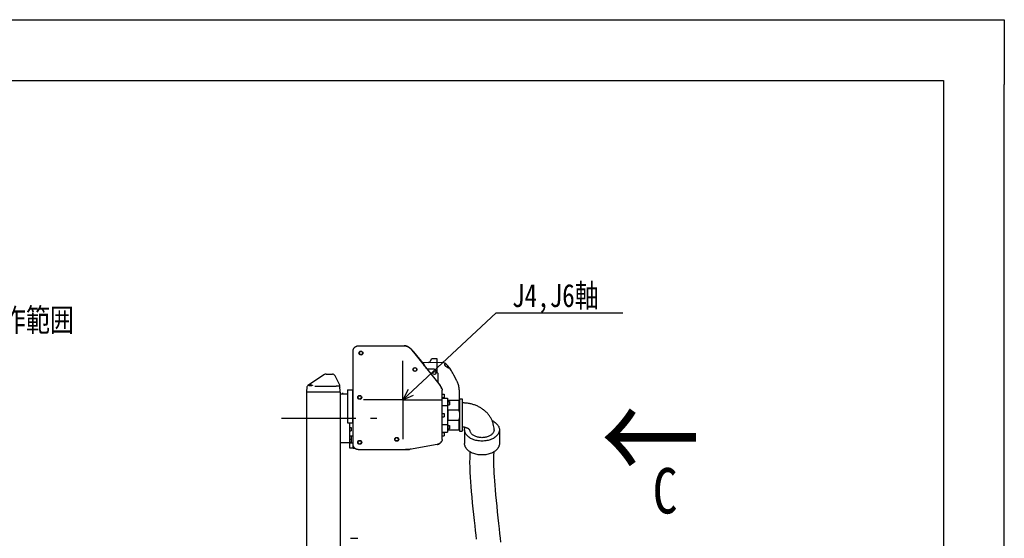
# Model space of a CAD drawing. Header units: millimetres. Extents: x 0 to 594, y 0 to 420.
# Tile 31 of 31: x 432 to 594, y 335 to 420. Entities that reach past the tile are written whole.
import ezdxf

# ---------------------------------------------------------------- set-up
doc = ezdxf.new("R2010")
doc.units = ezdxf.units.MM
doc.header["$LTSCALE"] = 32.67
doc.linetypes.add('CENTER', pattern=[0.6, 0.375, -0.075, 0.075, -0.075])
doc.layers.get('0').update_dxf_attribs({"linetype": 'CONTINUOUS'})
doc.layers.add('DEFAULT_1', color=7, linetype='CENTER')
doc.layers.add('DRA_ITEM', color=7, linetype='CONTINUOUS')
doc.styles.get("Standard").update_dxf_attribs({"font": 'txt', "width": 0.8})

msp = doc.modelspace()

# ---------------------------------------------------------------- linework, layer by layer
at = {"color": 7, "linetype": 'CONTINUOUS'}
for p, q in [((12.37736, 420), (584.30102, 420)), ((10, 410), (584, 410)), ((584, 410), (584, 10)), ((594, 8.24228), (594, 409.35318)), ((486.6825, 349.37908), (486.6825, 365.41658)), ((487.54558, 366.29393), (495.13393, 366.29393)), ((496.19754, 365.77513), (501.03237, 359.73159)), ((498.43516, 363.13818), (496.68601, 365.32461)), ((498.12005, 363.53207), (500.4825, 363.59393)), ((499.4585, 363.80595), (499.6825, 364.19393)), ((499.6825, 364.19393), (500.4825, 364.19393)), ((500.4825, 364.19393), (500.4825, 362.01971)), ((500.4825, 363.59393), (501.3912, 363.54631)), ((499.89958, 362.44807), (499.09963, 362.44807)), ((500.62374, 361.84316), (500.28988, 362.26048)), ((502.11975, 363.17237), (502.23693, 363.02589)), ((502.26236, 362.9941), (502.74184, 362.39476)), ((481.95654, 361.55995), (479.22034, 359.73582)), ((482.23389, 361.64393), (483.27348, 361.64393)), ((484.5053, 359.79833), (483.72069, 361.36754)), ((500.73327, 360.28107), (500.73327, 361.53092)), ((503.11795, 361.7968), (503.118, 361.7967)), ((503.75654, 360.59065), (503.75661, 360.59053)), ((479.0825, 358.64393), (479.13155, 359.57988)), ((479.0825, 322.64393), (479.0825, 358.64393)), ((484.5825, 358.64393), (479.0825, 358.64393)), ((480.39716, 359.64393), (483.8846, 359.64393)), ((484.27348, 359.64393), (483.89315, 359.64393)), ((484.5825, 358.64393), (484.52614, 359.71936)), ((484.5825, 358.64393), (484.5825, 322.64393)), ((485.7825, 359.06183), (485.7825, 353.61176)), ((485.7825, 359.06183), (486.5825, 359.06183)), ((486.5825, 359.06183), (486.5825, 353.61176)), ((501.3825, 350.83814), (501.3825, 358.99947)), ((504.1825, 359.02583), (504.1825, 357.29393)), ((484.5825, 358.39393), (485.7825, 358.39393)), ((486.6825, 357.39393), (486.5825, 357.39393)), ((501.3825, 358.31893), (501.6825, 358.31893)), ((501.3825, 357.76893), (501.6825, 357.76893)), ((501.3825, 357.69393), (502.2325, 357.69393)), ((501.5825, 357.76893), (501.5825, 357.69393)), ((501.6825, 358.31893), (501.6825, 357.76893)), ((502.2325, 357.69393), (502.2325, 352.09393)), ((502.2325, 357.34393), (504.1325, 357.34393)), ((502.2325, 357.22383), (502.2825, 357.22383)), ((502.2825, 357.22383), (502.2825, 356.52383)), ((502.2825, 357.14883), (502.5825, 357.14883)), ((502.5825, 357.14883), (502.5825, 356.59883)), ((504.1325, 357.34393), (504.1325, 355.73803)), ((504.2325, 357.24393), (504.1325, 357.34393)), ((504.2325, 357.54893), (504.6825, 357.54893)), ((504.2325, 357.54891), (504.2325, 352.23895)), ((504.6825, 357.54891), (504.6825, 352.23895)), ((501.3825, 356.44312), (502.2325, 356.44312)), ((502.2325, 356.52383), (502.2825, 356.52383)), ((502.2825, 356.59883), (502.5825, 356.59883)), ((502.3325, 354.04983), (502.3325, 355.73803)), ((502.3325, 355.73803), (504.1325, 355.73803)), ((501.3825, 355.16893), (501.6825, 355.16893)), ((501.3825, 354.61893), (501.6825, 354.61893)), ((501.6825, 355.16893), (501.6825, 354.61893)), ((502.3325, 354.04983), (504.1325, 354.04983)), ((504.1325, 354.04983), (504.1325, 352.44393)), ((485.7825, 353.61176), (486.5825, 353.61176)), ((486.0825, 353.61176), (486.0825, 350.39396)), ((486.0825, 352.81893), (486.3825, 352.81893)), ((486.0825, 352.26893), (486.3825, 352.26893)), ((486.3825, 352.81893), (486.3825, 352.26893)), ((501.3825, 353.34473), (502.2325, 353.34473)), ((501.3825, 352.09393), (502.2325, 352.09393)), ((501.5825, 352.09393), (501.5825, 352.01893)), ((502.2325, 353.26403), (502.2825, 353.26403)), ((502.2325, 352.56403), (502.2825, 352.56403)), ((502.2325, 352.44393), (504.1325, 352.44393)), ((502.2825, 353.26403), (502.2825, 352.56403)), ((502.2825, 353.18903), (502.5825, 353.18903)), ((502.2825, 352.63903), (502.5825, 352.63903)), ((502.5825, 353.18903), (502.5825, 352.63903)), ((504.2325, 352.54393), (504.1325, 352.44393)), ((504.2325, 352.23893), (504.6825, 352.23893)), ((505.0675, 352.46233), (505.0675, 350.18271)), ((509.92719, 352.47291), (509.92726, 352.46233)), ((510.7975, 352.46233), (510.7975, 350.18271)), ((486.0825, 351.46463), (486.3825, 351.46463)), ((486.0825, 350.91463), (486.3825, 350.91463)), ((486.3825, 351.46463), (486.3825, 350.41893)), ((486.6825, 351.39393), (486.3825, 351.39393)), ((501.3825, 352.01893), (501.6825, 352.01893)), ((501.3825, 351.46893), (501.6825, 351.46893)), ((501.6825, 352.01893), (501.6825, 351.46893)), ((484.5825, 350.39393), (486.0825, 350.39393)), ((486.0825, 350.41893), (486.3825, 350.41893)), ((486.6825, 350.27908), (486.1825, 350.27908)), ((486.1825, 349.42908), (486.1825, 350.27907)), ((486.6825, 349.42908), (486.1825, 349.42908)), ((487.06077, 349.35925), (486.6825, 349.37908)), ((487.54558, 349.19393), (495.55621, 349.19393)), ((495.7825, 349.20808), (495.7825, 349.20685)), ((500.55942, 350.04695), (496.00632, 349.2339)), ((486.2825, 334.59393), (487.4825, 334.59393))]:
    msp.add_line(p, q, dxfattribs=at)
at = {"color": 4, "linetype": 'CONTINUOUS'}
for p, q in [((584.30102, 420), (594, 420)), ((594, 420), (594, 409.35318))]:
    msp.add_line(p, q, dxfattribs=at)
at = {"color": 3, "linetype": 'CONTINUOUS'}
for p, q in [((484.9925, 358.39393), (484.9925, 358.54653)), ((484.9925, 350.24133), (484.9925, 350.39393))]:
    msp.add_line(p, q, dxfattribs=at)
at = {"color": 7, "linetype": 'CONTINUOUS'}
for points in [[(503.11795, 361.7968), (503.0273, 361.97069), (502.89554, 362.18517), (502.74183, 362.39476)], [(503.75661, 360.59053), (503.49893, 361.05712), (503.28529, 361.46183), (503.118, 361.7967)], [(504.1825, 359.02582), (504.17836, 359.18406), (504.16331, 359.36611), (504.13823, 359.5419), (504.10428, 359.71024), (504.06276, 359.87026), (504.01506, 360.0212), (503.96292, 360.16183), (503.90839, 360.2908), (503.85347, 360.40742), (503.80042, 360.51066), (503.75654, 360.59065)], [(505.91868, 348.86464), (505.91482, 348.6168), (505.90412, 347.85399), (505.90113, 347.08172), (505.91089, 346.29239), (505.93657, 345.4864), (505.97774, 344.67862), (506.02934, 343.89047), (506.08914, 343.1068), (506.15912, 342.28232), (506.24152, 341.38668), (506.33426, 340.43874), (506.43374, 339.46628), (506.53608, 338.49493), (506.63722, 337.55027), (506.73268, 336.66119), (506.81873, 335.85227), (506.89489, 335.12059), (506.96197, 334.4528)], [(511.02531, 333.96373), (510.96342, 334.62995), (510.89115, 335.35876), (510.80681, 336.17352), (510.71314, 337.05536), (510.61371, 337.98142), (510.51147, 338.93648), (510.40988, 339.90109), (510.31381, 340.84062), (510.2272, 341.7249), (510.1506, 342.55337), (510.08385, 343.3317), (510.02767, 344.0549), (509.98279, 344.71371), (509.94861, 345.31422), (509.92387, 345.88493), (509.90805, 346.45926), (509.90105, 347.04683), (509.90214, 347.64264), (509.90923, 348.24786), (509.91891, 348.84682)]]:
    msp.add_lwpolyline(points, dxfattribs=at)
for centre, radius in [((487.9825, 365.09393), 0.325), ((487.9825, 365.09393), 0.275), ((496.8825, 362.39393), 0.325), ((496.8825, 362.39393), 0.275), ((500.0825, 361.79393), 0.25), ((487.7825, 357.79393), 0.325), ((487.7825, 357.79393), 0.275), ((487.7825, 350.39393), 0.325), ((487.7825, 350.39393), 0.275), ((493.8825, 350.89393), 0.325), ((493.8825, 350.89393), 0.275)]:
    msp.add_circle(centre, radius, dxfattribs=at)
for centre, radius, start, end in [((499.02549, 364.05595), 0.5, 271.5, 330), ((501.33888, 362.54768), 1, 38.6598083, 87), ((482.23389, 361.14393), 0.5, 90, 123.6900675), ((483.27348, 361.14393), 0.5, 26.5650512, 90), ((479.33128, 359.56941), 0.2, 123.6900675, 177), ((484.27348, 359.14393), 0.5, 77.0527805, 89.2074334), ((484.3407, 359.4363), 0.2, 3, 77.0527805), ((484.32641, 359.70889), 0.2, 2.9999826, 26.5650227)]:
    msp.add_arc(centre, radius, start, end, dxfattribs=at)
for points, knots in [([(486.6825, 365.41658), (486.6825, 365.45755), (486.68843, 365.53958), (486.71495, 365.65992), (486.75851, 365.77511), (486.81818, 365.88274), (486.88946, 365.97632), (486.94369, 366.03046), (486.97035, 366.05393)], [0, 0, 0, 0, 0.170683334, 0.341211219, 0.511603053, 0.6818865, 0.852098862, 1, 1, 1, 1]), ([(486.9825, 366.06442), (487.01173, 366.09194), (487.07485, 366.14377), (487.18056, 366.20802), (487.29655, 366.25669), (487.41938, 366.28702), (487.50363, 366.29393), (487.54558, 366.29393)], [0, 0, 0, 0, 0.193596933, 0.392359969, 0.594471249, 0.797741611, 1, 1, 1, 1]), ([(495.13377, 366.2916), (495.17083, 366.28964), (495.27258, 366.28083), (495.43516, 366.25132), (495.60329, 366.19956), (495.70521, 366.15601), (495.74823, 366.13524)], [0, 0, 0, 0, 0.174438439, 0.479684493, 0.775401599, 1, 1, 1, 1]), ([(495.74837, 366.13533), (495.71065, 366.15586), (495.62068, 366.19937), (495.4723, 366.25132), (495.30472, 366.28606), (495.19072, 366.29393), (495.13393, 366.29393)], [0, 0, 0, 0, 0.200975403, 0.466899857, 0.73410011, 1, 1, 1, 1]), ([(496.19754, 365.77513), (496.16935, 365.81036), (496.10931, 365.87788), (496.00927, 365.96918), (495.91261, 366.04049), (495.84866, 366.07961), (495.82269, 366.0943)], [0, 0, 0, 0, 0.273420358, 0.546325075, 0.819276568, 1, 1, 1, 1]), ([(495.82269, 366.0942), (495.85167, 366.07633), (495.92151, 366.03013), (496.02668, 365.948), (496.12183, 365.85826), (496.1764, 365.79831), (496.19684, 365.77449)], [0, 0, 0, 0, 0.206703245, 0.508070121, 0.809394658, 1, 1, 1, 1]), ([(496.68601, 365.32461), (496.67459, 365.32288), (496.65135, 365.32138), (496.61657, 365.32521), (496.58287, 365.33504), (496.55138, 365.35062), (496.52314, 365.37138), (496.50701, 365.38829), (496.49976, 365.39735)], [0, 0, 0, 0, 0.165769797, 0.332172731, 0.499560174, 0.666743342, 0.833559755, 1, 1, 1, 1]), ([(498.46524, 362.94051), (498.45807, 362.94946), (498.44526, 362.96866), (498.43123, 363.00042), (498.42281, 363.03446), (498.42045, 363.06975), (498.42434, 363.10486), (498.43095, 363.1274), (498.43516, 363.13818)], [0, 0, 0, 0, 0.164510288, 0.32928593, 0.495729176, 0.664926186, 0.834001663, 1, 1, 1, 1]), ([(499.09963, 362.44807), (499.07474, 362.44807), (499.02488, 362.4518), (498.95183, 362.46844), (498.88209, 362.49575), (498.81722, 362.53312), (498.75866, 362.57969), (498.72465, 362.61624), (498.70913, 362.63564)], [0, 0, 0, 0, 0.166845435, 0.333615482, 0.500308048, 0.666927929, 0.833486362, 1, 1, 1, 1]), ([(500.28988, 362.26048), (500.27435, 362.2799), (500.24033, 362.31646), (500.18177, 362.36305), (500.11691, 362.40042), (500.04721, 362.42772), (499.97424, 362.44435), (499.92444, 362.44807), (499.89958, 362.44807)], [0, 0, 0, 0, 0.166677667, 0.333342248, 0.499999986, 0.666657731, 0.833322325, 1, 1, 1, 1]), ([(500.73327, 361.53092), (500.73327, 361.55899), (500.72852, 361.61525), (500.70733, 361.69715), (500.67271, 361.77434), (500.64128, 361.82124), (500.62374, 361.84316)], [0, 0, 0, 0, 0.250005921, 0.499999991, 0.749994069, 1, 1, 1, 1]), ([(501.90315, 362.99393), (501.89528, 363.00451), (501.8798, 363.02594), (501.85789, 363.05863), (501.83783, 363.09148), (501.82019, 363.12402), (501.80532, 363.15611), (501.79359, 363.1878), (501.78557, 363.21903), (501.78206, 363.24966), (501.78426, 363.27926), (501.79385, 363.30676), (501.8125, 363.32977), (501.83893, 363.34405), (501.85889, 363.34711), (501.86879, 363.34737)], [0, 0, 0, 0, 0.091491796, 0.183323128, 0.272915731, 0.358413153, 0.439915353, 0.518049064, 0.592485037, 0.663111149, 0.730981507, 0.796781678, 0.86201892, 0.931673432, 1, 1, 1, 1]), ([(501.86879, 363.34737), (501.87037, 363.34741), (501.8855, 363.34752), (501.91662, 363.34196), (501.96151, 363.32221), (502.00852, 363.29006), (502.03845, 363.26256), (502.05349, 363.2472)], [0, 0, 0, 0, 0.021956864, 0.2097398, 0.435390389, 0.700337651, 1, 1, 1, 1]), ([(501.91271, 362.98124), (501.91111, 362.98333), (501.90791, 362.98756), (501.90474, 362.9918), (501.90315, 362.99393)], [0, 0, 0, 0, 0.498267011, 1, 1, 1, 1]), ([(502.04508, 362.85157), (502.02744, 362.86535), (501.99429, 362.89294), (501.94986, 362.93615), (501.92413, 362.96626), (501.91272, 362.98123)], [0, 0, 0, 0, 0.361523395, 0.6959479, 1, 1, 1, 1]), ([(502.45309, 362.62519), (502.44558, 362.6254), (502.4275, 362.62868), (502.3974, 362.63872), (502.36208, 362.65382), (502.32399, 362.67247), (502.28451, 362.69362), (502.24439, 362.7166), (502.20419, 362.74096), (502.16415, 362.76651), (502.12426, 362.7933), (502.08441, 362.82157), (502.05817, 362.84135), (502.04508, 362.85157)], [0, 0, 0, 0, 0.047159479, 0.117838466, 0.201425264, 0.292406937, 0.388329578, 0.487187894, 0.587404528, 0.688267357, 0.790315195, 0.894008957, 1, 1, 1, 1]), ([(502.23693, 363.02589), (502.24119, 363.02057), (502.24963, 363.00994), (502.258, 362.99926), (502.26215, 362.99393)], [0, 0, 0, 0, 0.501946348, 1, 1, 1, 1]), ([(502.26215, 362.99393), (502.2774, 362.97432), (502.30628, 362.93625), (502.3465, 362.88045), (502.38203, 362.82873), (502.41282, 362.78188), (502.43152, 362.75223), (502.44007, 362.7384)], [0, 0, 0, 0, 0.239212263, 0.460153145, 0.66240246, 0.843435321, 1, 1, 1, 1]), ([(502.44007, 362.7384), (502.44727, 362.72675), (502.45941, 362.70608), (502.4731, 362.67753), (502.47987, 362.65574), (502.48049, 362.63819), (502.47021, 362.62616), (502.45974, 362.62508), (502.45373, 362.62517), (502.45309, 362.62519)], [0, 0, 0, 0, 0.2940152, 0.515193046, 0.676324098, 0.786201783, 0.873453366, 0.986529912, 1, 1, 1, 1]), ([(500.84286, 359.96848), (500.82532, 359.99041), (500.79387, 360.03733), (500.75923, 360.11458), (500.73803, 360.1966), (500.73327, 360.25295), (500.73327, 360.28107)], [0, 0, 0, 0, 0.249780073, 0.499702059, 0.749777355, 1, 1, 1, 1]), ([(479.37139, 359.75108), (479.36909, 359.7527), (479.36506, 359.756), (479.35966, 359.76188), (479.35788, 359.76763), (479.3578, 359.7707)], [0, 0, 0, 0, 0.348791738, 0.63965766, 1, 1, 1, 1]), ([(479.35939, 359.77722), (479.36217, 359.78168), (479.37213, 359.78979), (479.38992, 359.80056), (479.41251, 359.81165), (479.43866, 359.82259), (479.46839, 359.83313), (479.50181, 359.8428), (479.5387, 359.85085), (479.56459, 359.85442), (479.57795, 359.85566)], [0, 0, 0, 0, 0.066896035, 0.158656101, 0.2663759, 0.386363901, 0.519600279, 0.667736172, 0.829103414, 1, 1, 1, 1]), ([(479.51232, 359.72705), (479.50597, 359.72771), (479.49358, 359.72886), (479.47552, 359.73031), (479.45848, 359.73164), (479.44236, 359.73303), (479.42692, 359.73466), (479.41194, 359.7368), (479.39743, 359.73979), (479.38367, 359.7441), (479.37517, 359.74842), (479.37139, 359.75108)], [0, 0, 0, 0, 0.132815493, 0.258953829, 0.377289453, 0.488523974, 0.595664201, 0.700469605, 0.803369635, 0.903764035, 1, 1, 1, 1]), ([(479.6825, 359.71916), (479.66275, 359.71916), (479.62383, 359.71972), (479.56707, 359.72226), (479.53011, 359.72521), (479.51232, 359.72705)], [0, 0, 0, 0, 0.34760552, 0.685061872, 1, 1, 1, 1]), ([(479.57795, 359.85566), (479.59514, 359.85725), (479.62996, 359.85962), (479.66486, 359.8604), (479.6825, 359.8604)], [0, 0, 0, 0, 0.494539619, 1, 1, 1, 1]), ([(479.6825, 359.8604), (479.7036, 359.8604), (479.74494, 359.8593), (479.80484, 359.85442), (479.86005, 359.84669), (479.90872, 359.8365), (479.94914, 359.82463), (479.97978, 359.81121), (480.00012, 359.79812), (480.00759, 359.78544), (480.0075, 359.78034)], [0, 0, 0, 0, 0.182992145, 0.358500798, 0.52103122, 0.666223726, 0.789372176, 0.886121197, 0.9545289, 1, 1, 1, 1]), ([(480.0075, 359.78034), (480.00741, 359.7756), (480.00062, 359.76361), (479.98013, 359.75281), (479.94993, 359.74248), (479.90962, 359.73418), (479.86089, 359.72747), (479.80538, 359.72269), (479.74517, 359.71979), (479.70366, 359.71916), (479.6825, 359.71916)], [0, 0, 0, 0, 0.042937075, 0.1079313, 0.201704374, 0.323474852, 0.469421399, 0.634659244, 0.813707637, 1, 1, 1, 1]), ([(484.0825, 359.6323), (484.07237, 359.6323), (484.05219, 359.63264), (484.02218, 359.63409), (483.99273, 359.63627), (483.96409, 359.63882), (483.93648, 359.64133), (483.91011, 359.64331), (483.89293, 359.64393), (483.8846, 359.64393)], [0, 0, 0, 0, 0.153246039, 0.30518272, 0.454541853, 0.599964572, 0.740179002, 0.873936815, 1, 1, 1, 1]), ([(484.27348, 359.64386), (484.26535, 359.64371), (484.24865, 359.6429), (484.22306, 359.64085), (484.19637, 359.63841), (484.16876, 359.63599), (484.14043, 359.63396), (484.11159, 359.63261), (484.09222, 359.6323), (484.0825, 359.6323)], [0, 0, 0, 0, 0.127440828, 0.261957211, 0.402376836, 0.547573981, 0.696376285, 0.847617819, 1, 1, 1, 1]), ([(501.04093, 359.72075), (501.06693, 359.68751), (501.09523, 359.64825), (501.1217, 359.60779), (501.12503, 359.60263)], [0, 0, 0, 0, 0.873030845, 1, 1, 1, 1]), ([(501.16132, 359.54455), (501.15326, 359.55824), (501.14137, 359.57774), (501.12907, 359.59698), (501.1253, 359.6028)], [0, 0, 0, 0, 0.695868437, 1, 1, 1, 1]), ([(501.16096, 359.54433), (501.17059, 359.52793), (501.1857, 359.50112), (501.20003, 359.47389), (501.20539, 359.46344)], [0, 0, 0, 0, 0.618274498, 1, 1, 1, 1]), ([(501.23989, 359.39329), (501.23459, 359.40499), (501.22354, 359.42859), (501.21192, 359.45192), (501.20587, 359.46369)], [0, 0, 0, 0, 0.492542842, 1, 1, 1, 1]), ([(501.23933, 359.39304), (501.24354, 359.38373), (501.25491, 359.35796), (501.26559, 359.3319), (501.27212, 359.31519)], [0, 0, 0, 0, 0.362862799, 1, 1, 1, 1]), ([(501.2999, 359.24056), (501.29746, 359.24783), (501.28886, 359.27295), (501.27962, 359.29786), (501.27274, 359.31544)], [0, 0, 0, 0, 0.289005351, 1, 1, 1, 1]), ([(501.3026, 359.23022), (501.30652, 359.21824), (501.31591, 359.19468), (501.3282, 359.17248), (501.33504, 359.16178)], [0, 0, 0, 0, 0.498130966, 1, 1, 1, 1]), ([(501.33504, 359.16178), (501.34271, 359.1498), (501.35639, 359.12466), (501.37136, 359.08437), (501.38047, 359.04234), (501.3825, 359.01372), (501.3825, 358.99947)], [0, 0, 0, 0, 0.249128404, 0.499484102, 0.750330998, 1, 1, 1, 1]), ([(504.2325, 355.37611), (504.22431, 355.41603), (504.20585, 355.49637), (504.17242, 355.6171), (504.14645, 355.69753), (504.1325, 355.73803)], [0, 0, 0, 0, 0.325328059, 0.658002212, 1, 1, 1, 1]), ([(509.9272, 352.47291), (509.92519, 352.63247), (509.9013, 352.95292), (509.80561, 353.42968), (509.64964, 353.8976), (509.43242, 354.35361), (509.15577, 354.78891), (508.81952, 355.19983), (508.42874, 355.57736), (507.98684, 355.91641), (507.50122, 356.21065), (506.97915, 356.45569), (506.42824, 356.64857), (505.85709, 356.7871), (505.27274, 356.87042), (504.8792, 356.88893), (504.6825, 356.88893)], [0, 0, 0, 0, 0.063038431, 0.126556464, 0.191627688, 0.257374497, 0.325599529, 0.394871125, 0.46663987, 0.539759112, 0.614443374, 0.690507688, 0.767165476, 0.844639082, 0.922297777, 1, 1, 1, 1]), ([(504.1325, 354.04983), (504.14646, 354.09036), (504.17244, 354.17082), (504.20587, 354.29155), (504.22432, 354.37186), (504.2325, 354.41174)], [0, 0, 0, 0, 0.342281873, 0.674937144, 1, 1, 1, 1]), ([(509.60622, 353.97393), (509.67496, 353.94176), (509.84494, 353.85466), (510.09687, 353.69223), (510.34382, 353.47979), (510.54237, 353.24594), (510.68812, 352.995), (510.77736, 352.73188), (510.7975, 352.55138), (510.7975, 352.46233)], [0, 0, 0, 0, 0.112159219, 0.28208446, 0.441999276, 0.592127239, 0.733610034, 0.868568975, 1, 1, 1, 1]), ([(505.93217, 352.41479), (505.92974, 352.4195), (505.91493, 352.44897), (505.8856, 352.47975), (505.82647, 352.5423), (505.74626, 352.6042), (505.64382, 352.66977), (505.52081, 352.73195), (505.37895, 352.78835), (505.2206, 352.83571), (505.04909, 352.87154), (504.86823, 352.89388), (504.74483, 352.89893), (504.6825, 352.89893)], [0, 0, 0, 0, 0.009492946, 0.051543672, 0.111774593, 0.186073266, 0.274305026, 0.374170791, 0.485023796, 0.605018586, 0.732375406, 0.864757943, 1, 1, 1, 1]), ([(505.0675, 352.46233), (505.0675, 352.55138), (505.08228, 352.68378), (505.11757, 352.81152), (505.13115, 352.85268)], [0, 0, 0, 0, 0.672631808, 1, 1, 1, 1]), ([(507.9325, 350.59988), (507.79644, 350.59988), (507.52575, 350.61239), (507.1272, 350.66841), (506.74475, 350.76056), (506.3861, 350.88701), (506.05838, 351.0453), (505.76813, 351.23243), (505.52118, 351.44487), (505.32263, 351.67873), (505.17689, 351.92967), (505.08764, 352.19278), (505.0675, 352.37328), (505.0675, 352.46233)], [0, 0, 0, 0, 0.108799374, 0.216328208, 0.321375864, 0.422853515, 0.519860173, 0.611754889, 0.698236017, 0.779424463, 0.855937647, 0.928922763, 1, 1, 1, 1]), ([(509.92726, 352.46233), (509.92726, 352.39751), (509.91183, 352.26543), (509.84356, 352.07389), (509.73228, 351.89195), (509.58119, 351.72377), (509.39375, 351.5725), (509.17444, 351.44139), (508.92772, 351.3329), (508.6594, 351.24951), (508.37485, 351.19284), (508.08086, 351.16423), (507.78328, 351.16424), (507.48926, 351.19286), (507.20466, 351.24955), (506.93628, 351.33296), (506.68948, 351.44148), (506.4701, 351.57263), (506.28262, 351.72393), (506.13149, 351.89211), (506.0202, 352.07403), (505.95858, 352.24688), (505.94176, 352.3583), (505.93858, 352.40343)], [0, 0, 0, 0, 0.037642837, 0.076430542, 0.117204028, 0.160704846, 0.207084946, 0.256562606, 0.308657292, 0.363236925, 0.419407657, 0.476858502, 0.534494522, 0.591950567, 0.64813142, 0.702725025, 0.754836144, 0.804330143, 0.850722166, 0.894228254, 0.934999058, 0.97377672, 1, 1, 1, 1]), ([(510.7975, 352.46233), (510.7975, 352.37328), (510.77736, 352.19278), (510.68812, 351.92967), (510.54237, 351.67873), (510.34382, 351.44487), (510.09687, 351.23243), (509.80662, 351.0453), (509.4789, 350.88701), (509.12025, 350.76056), (508.7378, 350.66841), (508.33926, 350.61239), (508.06856, 350.59988), (507.9325, 350.59988)], [0, 0, 0, 0, 0.071077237, 0.144062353, 0.220575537, 0.301763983, 0.388245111, 0.480139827, 0.577146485, 0.678624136, 0.783671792, 0.891200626, 1, 1, 1, 1]), ([(501.2631, 350.55805), (501.25107, 350.53564), (501.21824, 350.47976), (501.16527, 350.40682), (501.12243, 350.35846), (501.10498, 350.3402)], [0, 0, 0, 0, 0.282587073, 0.719388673, 1, 1, 1, 1]), ([(501.10557, 350.33963), (501.12081, 350.35555), (501.16647, 350.40655), (501.21947, 350.47965), (501.25359, 350.53856), (501.26383, 350.55766)], [0, 0, 0, 0, 0.244630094, 0.759460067, 1, 1, 1, 1]), ([(501.31721, 350.65103), (501.31035, 350.6424), (501.29758, 350.62438), (501.28687, 350.60506), (501.28206, 350.59515)], [0, 0, 0, 0, 0.500248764, 1, 1, 1, 1]), ([(501.3825, 350.83814), (501.3825, 350.82136), (501.37967, 350.78766), (501.36704, 350.73855), (501.34638, 350.69226), (501.32764, 350.66415), (501.31721, 350.65103)], [0, 0, 0, 0, 0.249492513, 0.500229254, 0.75082915, 1, 1, 1, 1]), ([(486.9825, 349.42344), (486.95133, 349.44985), (486.89271, 349.50726), (486.81818, 349.60511), (486.75851, 349.71275), (486.71495, 349.82794), (486.68843, 349.94827), (486.6825, 350.03031), (486.6825, 350.07128)], [0, 0, 0, 0, 0.166474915, 0.332977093, 0.499548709, 0.666226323, 0.833037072, 1, 1, 1, 1]), ([(487.54558, 349.19393), (487.50363, 349.19393), (487.41937, 349.20084), (487.29654, 349.23117), (487.18055, 349.27985), (487.07484, 349.34409), (487.01172, 349.39591), (486.9825, 349.42344)], [0, 0, 0, 0, 0.202278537, 0.405557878, 0.607665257, 0.806418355, 1, 1, 1, 1]), ([(495.55621, 349.19393), (495.59394, 349.19393), (495.66953, 349.19609), (495.74489, 349.20255), (495.7825, 349.20685)], [0, 0, 0, 0, 0.499114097, 1, 1, 1, 1]), ([(495.7825, 349.20685), (495.82, 349.20925), (495.89491, 349.21616), (495.9693, 349.22729), (496.00632, 349.2339)], [0, 0, 0, 0, 0.49984504, 1, 1, 1, 1]), ([(500.68289, 350.0774), (500.67944, 350.07631), (500.64135, 350.06453), (500.60256, 350.05503), (500.56695, 350.04834)], [0, 0, 0, 0, 0.090738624, 1, 1, 1, 1]), ([(500.68295, 350.07722), (500.6868, 350.07843), (500.70344, 350.08376), (500.71994, 350.08953), (500.73253, 350.09421)], [0, 0, 0, 0, 0.23085176, 1, 1, 1, 1]), ([(500.8016, 350.12334), (500.79541, 350.12048), (500.77262, 350.11023), (500.74945, 350.10083), (500.73244, 350.09447)], [0, 0, 0, 0, 0.272935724, 1, 1, 1, 1]), ([(500.80176, 350.12299), (500.80902, 350.12633), (500.82775, 350.13523), (500.8462, 350.14471), (500.85743, 350.15075)], [0, 0, 0, 0, 0.385335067, 1, 1, 1, 1]), ([(500.91298, 350.18367), (500.90467, 350.17846), (500.88626, 350.1673), (500.86751, 350.15674), (500.8572, 350.15118)], [0, 0, 0, 0, 0.455833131, 1, 1, 1, 1]), ([(500.91328, 350.18319), (500.92356, 350.18961), (500.94238, 350.20185), (500.96077, 350.21471), (500.96913, 350.22076)], [0, 0, 0, 0, 0.540086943, 1, 1, 1, 1]), ([(501.01507, 350.25697), (501.00543, 350.24908), (500.99011, 350.23702), (500.97445, 350.22542), (500.96875, 350.22129)], [0, 0, 0, 0, 0.639172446, 1, 1, 1, 1]), ([(501.01553, 350.25641), (501.02835, 350.26688), (501.04643, 350.2824), (501.06394, 350.29855), (501.06922, 350.30354)], [0, 0, 0, 0, 0.695142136, 1, 1, 1, 1]), ([(501.10498, 350.3402), (501.09528, 350.33005), (501.08323, 350.31796), (501.07088, 350.30618), (501.06868, 350.30411)], [0, 0, 0, 0, 0.822879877, 1, 1, 1, 1]), ([(507.9325, 348.32026), (507.79644, 348.32026), (507.52575, 348.33277), (507.1272, 348.38879), (506.74475, 348.48093), (506.3861, 348.60738), (506.05838, 348.76568), (505.76813, 348.95281), (505.52118, 349.16525), (505.32263, 349.3991), (505.17689, 349.65004), (505.08764, 349.91316), (505.0675, 350.09366), (505.0675, 350.18271)], [0, 0, 0, 0, 0.108799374, 0.216328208, 0.321375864, 0.422853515, 0.519860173, 0.611754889, 0.698236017, 0.779424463, 0.855937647, 0.928922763, 1, 1, 1, 1]), ([(510.7975, 350.18271), (510.7975, 350.09366), (510.77736, 349.91316), (510.68812, 349.65004), (510.54237, 349.3991), (510.34382, 349.16525), (510.09687, 348.95281), (509.80662, 348.76568), (509.4789, 348.60738), (509.12025, 348.48093), (508.7378, 348.38879), (508.33926, 348.33277), (508.06856, 348.32026), (507.9325, 348.32026)], [0, 0, 0, 0, 0.071077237, 0.144062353, 0.220575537, 0.301763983, 0.388245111, 0.480139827, 0.577146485, 0.678624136, 0.783671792, 0.891200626, 1, 1, 1, 1])]:
    msp.add_open_spline(points, degree=3, knots=knots, dxfattribs=at)
for points in [[(486.97035, 366.05393), (486.97437, 366.05746), (486.97842, 366.06096), (486.9825, 366.06442)], [(495.04558, 366.29393), (495.07498, 366.29393), (495.10439, 366.29315), (495.13377, 366.2916)], [(495.74823, 366.13524), (495.75972, 366.12969), (495.77115, 366.124), (495.7825, 366.11817)], [(495.7825, 366.11817), (495.78282, 366.11799), (495.78315, 366.1178), (495.78347, 366.11761)], [(495.78347, 366.11761), (495.79666, 366.11), (495.80973, 366.10219), (495.82269, 366.0942)], [(496.19684, 365.77449), (496.20877, 365.76059), (496.22045, 365.74649), (496.23188, 365.7322)], [(479.3578, 359.7707), (479.35774, 359.77305), (479.35821, 359.77533), (479.35939, 359.77722)], [(484.2804, 359.64388), (484.27809, 359.64391), (484.27579, 359.6439), (484.27348, 359.64386)], [(501.03018, 359.73433), (501.03091, 359.73342), (501.03164, 359.73251), (501.03236, 359.73159)], [(501.03236, 359.73159), (501.03523, 359.72799), (501.03809, 359.72437), (501.04093, 359.72075)], [(501.04095, 359.72077), (501.03811, 359.72439), (501.03525, 359.728), (501.03237, 359.73159)], [(501.1253, 359.6028), (501.09898, 359.64338), (501.07082, 359.68277), (501.04095, 359.72077)], [(501.12503, 359.60263), (501.13742, 359.58346), (501.1494, 359.56402), (501.16096, 359.54433)], [(501.20587, 359.46369), (501.19181, 359.49106), (501.17695, 359.51803), (501.16132, 359.54455)], [(501.20539, 359.46344), (501.21727, 359.44025), (501.22859, 359.41678), (501.23933, 359.39304)], [(501.27274, 359.31544), (501.26248, 359.34167), (501.25153, 359.36764), (501.23989, 359.39329)], [(501.27212, 359.31519), (501.28178, 359.29047), (501.29083, 359.2655), (501.29925, 359.24034)], [(501.29925, 359.24034), (501.30038, 359.23697), (501.30149, 359.2336), (501.3026, 359.23022)], [(501.30324, 359.23046), (501.30214, 359.23383), (501.30103, 359.2372), (501.2999, 359.24056)], [(505.93909, 352.40306), (505.93761, 352.40448), (505.9351, 352.40911), (505.93217, 352.41479)], [(501.28206, 350.59515), (501.276, 350.58266), (501.26968, 350.57029), (501.2631, 350.55805)], [(501.26383, 350.55766), (501.27041, 350.56992), (501.27673, 350.58231), (501.28279, 350.59484)], [(495.55616, 349.19735), (495.48306, 349.19507), (495.40992, 349.19393), (495.33679, 349.19393)], [(495.56026, 349.19748), (495.55889, 349.19743), (495.55752, 349.19739), (495.55616, 349.19735)], [(495.7825, 349.20808), (495.70848, 349.20336), (495.63439, 349.19983), (495.56026, 349.19748)], [(496.00129, 349.23654), (495.92852, 349.2259), (495.85557, 349.21641), (495.7825, 349.20808)], [(496.00578, 349.23719), (496.00428, 349.23697), (496.00279, 349.23676), (496.00129, 349.23654)], [(496.21912, 349.2719), (496.14819, 349.25923), (496.07707, 349.24766), (496.00578, 349.23719)], [(500.55942, 350.04695), (500.55896, 350.04687), (500.55851, 350.04679), (500.55805, 350.0467)], [(500.56695, 350.04834), (500.56444, 350.04786), (500.56193, 350.0474), (500.55942, 350.04695)], [(500.55942, 350.04695), (500.56193, 350.0474), (500.56444, 350.04786), (500.56695, 350.04832)], [(500.56695, 350.04832), (500.60612, 350.05563), (500.64489, 350.06529), (500.68295, 350.07722)], [(500.73244, 350.09447), (500.71608, 350.08835), (500.69955, 350.08266), (500.68289, 350.0774)], [(500.73253, 350.09421), (500.75596, 350.10294), (500.77905, 350.11254), (500.80176, 350.12299)], [(500.8572, 350.15118), (500.83896, 350.14133), (500.82042, 350.13204), (500.8016, 350.12334)], [(500.85743, 350.15075), (500.87639, 350.16096), (500.89502, 350.17178), (500.91328, 350.18319)], [(500.96875, 350.22129), (500.95059, 350.20813), (500.93199, 350.19558), (500.91298, 350.18367)], [(500.96913, 350.22076), (500.98494, 350.23219), (501.00041, 350.24408), (501.01553, 350.25641)], [(501.06868, 350.30411), (501.05138, 350.28776), (501.03349, 350.27204), (501.01507, 350.25697)], [(501.06922, 350.30354), (501.08165, 350.31525), (501.09377, 350.32729), (501.10557, 350.33963)]]:
    msp.add_open_spline(points, degree=3, dxfattribs=at)
at = {"layer": 'DEFAULT_1', "color": 7, "linetype": 'CENTER'}
for p, q in [((494.8825, 357.39393), (494.8825, 363.84393)), ((494.8825, 357.39393), (488.4325, 357.39393)), ((494.8825, 357.39393), (494.8825, 350.94393)), ((494.8825, 357.39393), (501.3325, 357.39393)), ((474.87074, 354.39393), (490.5825, 354.39393))]:
    msp.add_line(p, q, dxfattribs=at)
at = {"layer": 'DRA_ITEM', "color": 2, "linetype": 'CONTINUOUS'}
for p, q in [((494.8825, 357.39393), (510.25748, 371.7298)), ((510.25748, 371.7298), (512.87587, 371.7298)), ((512.87587, 371.7298), (531.11587, 371.7298))]:
    msp.add_line(p, q, dxfattribs=at)
msp.add_lwpolyline([(495.77916, 359.07173), (494.8825, 357.39393), (496.61884, 358.17118)], dxfattribs=at)

# ---------------------------------------------------------------- texts
at = {"layer": 'DRA_ITEM', "color": 2, "linetype": 'CONTINUOUS', "width": 0.8}
for s, height, p in [('J4,J6軸', 3.8, (512.87587, 372.6798)), ('ツールフランジ面とJ6の交差点の動作範囲', 3.8, (365.41867, 368.64722)), ('←', 15, (527.51928, 343.46727))]:
    msp.add_text(s, height=height, dxfattribs=at).set_placement(p)
at = {"layer": 'DRA_ITEM', "color": 7, "linetype": 'CONTINUOUS', "width": 0.8}
msp.add_text('C', height=7.5, dxfattribs=at).set_placement((536.05949, 338.67707))

doc.saveas('drawing.dxf')
